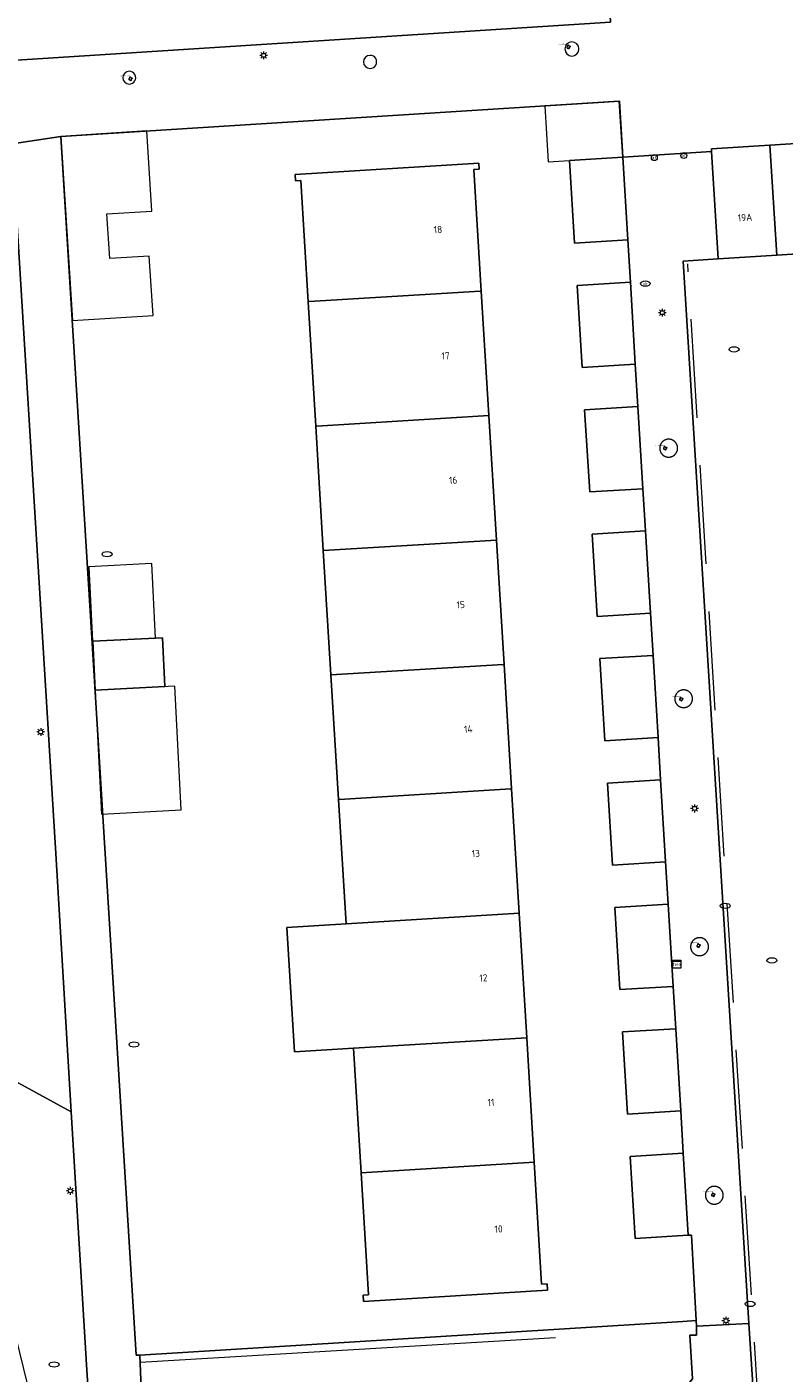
# Model space of a CAD drawing. Header units: metres. Extents: x 162098 to 162858, y 502351 to 503184.
# Tile 39 of 94: x 162390 to 162428, y 502754 to 502822. Entities that reach past the tile are written whole.
import ezdxf
from ezdxf.enums import TextEntityAlignment as Align

# ---------------------------------------------------------------- set-up
doc = ezdxf.new("R2010")
doc.units = ezdxf.units.M
doc.linetypes.add('RI-HWA-SO', pattern=[7.4, 5, -2.4])
for name, color, linetype, lineweight, true_color in [('B-PV-GR-BEPLANTING_CULTUUR_HEESTERS-GV', 7, 'Continuous', 13, 0x99cc00), ('B-PV-GR-BOOM-S', 7, 'Continuous', 13, 0x4c9900), ('B-PV-GR-HAAG-G', 7, 'GR-HAAG1-SO', 13, 0x4c9900), ('B-PV-RI-HWA_GOOT_MOLGOOT-G', 150, 'RI-HWA-SO', 18, 0x007fff)]:
    doc.layers.add(name, color=color, linetype=linetype, lineweight=lineweight, true_color=true_color)
for name, color, linetype, lineweight in [('B-PV-IE-MEUBILAIR-S', 252, 'Continuous', 13), ('B-PV-IE-MEUBILAIR_WEGMEUBILAIR-GV', 252, 'Continuous', 13), ('B-PV-OG-BEBOUWING-GV', 7, 'Continuous', 18), ('B-PV-OG-BEBOUWING-T18', 7, 'Continuous', 18), ('B-PV-OG-BEBOUWING_LUIFEL-GV', 7, 'Continuous', 18), ('B-PV-OG-BEBOUWING_OVERBOUWING-GV', 7, 'Continuous', 18), ('B-PV-OG-TERREIN_BEGROEID-GV', 7, 'Continuous', 13), ('B-PV-OG-TERREIN_ERF-GV', 252, 'Continuous', 13), ('B-PV-VH-OPENVERHARDING_BETONSTRAATSTEEN-GV', 252, 'Continuous', 13), ('B-PV-VH-OPENVERHARDING_TEGEL-GV', 252, 'Continuous', 13)]:
    doc.layers.add(name, color=color, linetype=linetype, lineweight=lineweight)
doc.styles.add('NLCS-ISO', font='NLCS-ISO.ttf')
doc.styles.add('NLCS-ISO-M200-T18', font='NLCS-ISO.ttf', dxfattribs={"height": 1.8})
doc.linetypes.add('GR-HAAG1-SO', pattern='A,6,[176,NLCS.SHX,S=0.125,R=0,X=0,Y=0],-2', length=8)

# ---------------------------------------------------------------- blocks, each defined once
blk = doc.blocks.new('SIE-MEUBILAIR_KAST_TELECOM-SO')
for points in [[(-1, 1), (1, 1), (1, 0.84), (-1, 0.84)], [(-1, 0.76), (1, 0.76), (1, -1), (-1, -1)]]:
    blk.add_lwpolyline(points, close=True)
at = {"style": 'NLCS-ISO'}
blk.add_text('tele', height=0.75, dxfattribs=at).set_placement((0, 0), align=Align.MIDDLE_CENTER)
blk = doc.blocks.new('SIE-MEUBILAIR_PAAL_LICHTMAST-SO')
for points in [[(-0.62, 0), (-1, 0)], [(-0.71, 0.71), (-0.44, 0.44)], [(0, 1), (0, 0.62)], [(0.44, 0.44), (0.71, 0.71)], [(1, 0), (0.62, 0)], [(-0.71, -0.71), (-0.44, -0.44)], [(0, -0.62), (0, -1)], [(0.44, -0.44), (0.71, -0.71)]]:
    blk.add_lwpolyline(points)
blk.add_circle((0, 0), 0.5)
blk = doc.blocks.new('SIE-MEUBILAIR_PAAL_AFSLUITPAAL-SO')
blk.add_circle((0, 0), 0.75)
at = {"style": 'NLCS-ISO'}
blk.add_text('af', height=0.75, dxfattribs=at).set_placement((0, 0.05), align=Align.MIDDLE_CENTER)
blk = doc.blocks.new('SIE-MEUBILAIR_PUT_RIOOLPUT-SO')
blk.add_ellipse((0, 0), major_axis=(1.25, 0), ratio=0.54)
blk = doc.blocks.new('SIE-MEUBILAIR_PUT_KOLK-SO')
blk.add_ellipse((0, 0), major_axis=(1.25, 0), ratio=0.54)
blk = doc.blocks.new('SIE-MEUBILAIR_PUT_BRANDKRAAN-SO')
blk.add_ellipse((0, 0), major_axis=(1.25, 0), ratio=0.54)
blk = doc.blocks.new('SIE-MEUBILAIR_PUT_DRAINAGEPUT-SO')
blk.add_ellipse((0, 0), major_axis=(1.25, 0), ratio=0.54)
at = {"style": 'NLCS-ISO'}
blk.add_text('dr', height=0.75, dxfattribs=at).set_placement((0.03, 0), align=Align.MIDDLE_CENTER)
blk = doc.blocks.new('SGR-BOOM_GBKN-SO')
for centre, start, end in [((-0.25, -0.1), 67.1244, 157.1244), ((-0.1, 0.25), 157.1244, 247.1244), ((-0.1, 0.25), 337.1244, 157.1244), ((0.25, 0.1), 247.1244, 337.1244), ((-0.25, -0.1), 157.1244, 337.1244), ((0.1, -0.25), 157.1244, 337.1244), ((0.1, -0.25), 337.1244, 67.1244)]:
    blk.add_arc(centre, 0.188, start, end)
at = {"extrusion": (0, 0, -1)}
blk.add_arc((-0.25, 0.1), 0.188, 22.8756, 202.8756, dxfattribs=at)
at = {"style": 'NLCS-ISO'}
blk.add_attdef('SOORT', text='', height=0.35, dxfattribs=at).set_placement((0, 0.75), align=Align.MIDDLE_RIGHT)

msp = doc.modelspace()

# ---------------------------------------------------------------- linework, layer by layer
at = {"layer": 'B-PV-GR-BEPLANTING_CULTUUR_HEESTERS-GV'}
for points in [[(162392.276, 502767.448), (162391.496, 502780.502), (162389.294, 502816.376), (162387.904, 502817.829), (162385.345, 502817.675), (162385.746, 502801.679), (162386.653, 502796.314), (162386.756, 502790.915), (162387.547, 502788.636), (162386.272, 502785.043), (162387.364, 502778.259), (162388.696, 502775.602), (162388.407, 502774), (162388.693, 502769.412)], [(162423.193, 502756.865), (162395.736, 502755.161), (162395.866, 502752.259), (162397.273, 502750.903), (162422.484, 502752.453), (162423.686, 502753.963), (162423.542, 502756.169), (162423.887, 502756.176), (162423.88, 502756.625), (162423.865, 502756.902)]]:
    msp.add_lwpolyline(points, close=True, dxfattribs=at)
at = {"layer": 'B-PV-GR-HAAG-G'}
msp.add_lwpolyline([(162395.752, 502754.8), (162416.752, 502756.054)], dxfattribs=at)
at = {"layer": 'B-PV-IE-MEUBILAIR_WEGMEUBILAIR-GV'}
for points in [[(162417.583, 502821.525, 0.997191), (162417.583, 502820.813)], [(162417.583, 502820.813, 1), (162417.583, 502821.525)], [(162407.378, 502820.847, 1), (162407.378, 502820.181)], [(162407.378, 502820.181, 1.003003), (162407.378, 502820.847)], [(162395.204, 502820.043, 0.99847), (162395.204, 502819.39)], [(162395.204, 502819.39, 1.001533), (162395.204, 502820.043)]]:
    msp.add_lwpolyline(points, format="xyb", dxfattribs=at)
for points in [[(162422.476, 502801.448), (162422.463, 502801.447), (162422.449, 502801.447), (162422.436, 502801.446), (162422.422, 502801.445), (162422.409, 502801.443), (162422.396, 502801.441), (162422.382, 502801.438), (162422.369, 502801.435), (162422.356, 502801.432), (162422.343, 502801.428), (162422.331, 502801.424), (162422.318, 502801.419), (162422.305, 502801.414), (162422.293, 502801.409), (162422.281, 502801.403), (162422.269, 502801.397), (162422.257, 502801.391), (162422.245, 502801.384), (162422.233, 502801.377), (162422.222, 502801.37), (162422.211, 502801.362), (162422.2, 502801.354), (162422.19, 502801.346), (162422.179, 502801.337), (162422.169, 502801.328), (162422.16, 502801.319), (162422.15, 502801.31), (162422.141, 502801.3), (162422.132, 502801.29), (162422.123, 502801.279), (162422.115, 502801.269), (162422.107, 502801.258), (162422.099, 502801.247), (162422.092, 502801.235), (162422.085, 502801.224), (162422.078, 502801.212), (162422.072, 502801.2), (162422.066, 502801.188), (162422.06, 502801.176), (162422.055, 502801.164), (162422.05, 502801.151), (162422.046, 502801.138), (162422.042, 502801.125), (162422.038, 502801.113), (162422.035, 502801.099), (162422.032, 502801.086), (162422.029, 502801.073), (162422.027, 502801.06), (162422.025, 502801.046), (162422.024, 502801.033), (162422.023, 502801.02), (162422.023, 502801.006), (162422.022, 502800.993), (162422.023, 502800.979), (162422.023, 502800.966), (162422.024, 502800.952), (162422.026, 502800.939), (162422.028, 502800.926), (162422.03, 502800.912), (162422.032, 502800.899), (162422.035, 502800.886), (162422.039, 502800.873), (162422.043, 502800.86), (162422.047, 502800.847), (162422.051, 502800.834), (162422.056, 502800.822), (162422.062, 502800.81), (162422.067, 502800.797), (162422.073, 502800.785), (162422.08, 502800.773), (162422.086, 502800.762), (162422.093, 502800.75), (162422.101, 502800.739), (162422.109, 502800.728), (162422.117, 502800.717), (162422.125, 502800.707), (162422.134, 502800.696), (162422.143, 502800.686), (162422.152, 502800.677), (162422.161, 502800.667), (162422.171, 502800.658), (162422.181, 502800.649), (162422.192, 502800.64), (162422.202, 502800.632), (162422.213, 502800.624), (162422.224, 502800.616), (162422.236, 502800.609), (162422.247, 502800.602), (162422.259, 502800.596), (162422.271, 502800.589), (162422.283, 502800.583), (162422.295, 502800.578), (162422.308, 502800.573), (162422.32, 502800.568), (162422.333, 502800.563), (162422.346, 502800.559), (162422.359, 502800.556), (162422.372, 502800.552), (162422.385, 502800.55), (162422.398, 502800.547), (162422.412, 502800.545), (162422.425, 502800.543), (162422.438, 502800.542), (162422.452, 502800.541), (162422.465, 502800.54), (162422.479, 502800.54), (162422.49, 502800.541), (162422.504, 502800.541), (162422.517, 502800.542), (162422.531, 502800.544), (162422.544, 502800.545), (162422.557, 502800.548), (162422.57, 502800.55), (162422.584, 502800.553), (162422.597, 502800.557), (162422.61, 502800.56), (162422.622, 502800.565), (162422.635, 502800.569), (162422.648, 502800.574), (162422.66, 502800.579), (162422.672, 502800.585), (162422.684, 502800.591), (162422.696, 502800.597), (162422.708, 502800.604), (162422.719, 502800.611), (162422.731, 502800.618), (162422.742, 502800.626), (162422.752, 502800.634), (162422.763, 502800.643), (162422.773, 502800.651), (162422.783, 502800.66), (162422.793, 502800.669), (162422.803, 502800.679), (162422.812, 502800.689), (162422.821, 502800.699), (162422.829, 502800.709), (162422.838, 502800.72), (162422.846, 502800.731), (162422.853, 502800.742), (162422.861, 502800.753), (162422.868, 502800.765), (162422.874, 502800.776), (162422.88, 502800.788), (162422.886, 502800.8), (162422.892, 502800.813), (162422.897, 502800.825), (162422.902, 502800.838), (162422.906, 502800.85), (162422.911, 502800.863), (162422.914, 502800.876), (162422.918, 502800.889), (162422.92, 502800.902), (162422.923, 502800.916), (162422.925, 502800.929), (162422.927, 502800.942), (162422.928, 502800.956), (162422.929, 502800.969), (162422.93, 502800.983), (162422.93, 502800.996), (162422.93, 502801.01), (162422.929, 502801.023), (162422.928, 502801.036), (162422.926, 502801.05), (162422.924, 502801.063), (162422.922, 502801.076), (162422.92, 502801.09), (162422.917, 502801.103), (162422.913, 502801.116), (162422.909, 502801.129), (162422.905, 502801.142), (162422.901, 502801.154), (162422.896, 502801.167), (162422.89, 502801.179), (162422.885, 502801.191), (162422.879, 502801.203), (162422.872, 502801.215), (162422.865, 502801.227), (162422.858, 502801.238), (162422.851, 502801.25), (162422.843, 502801.261), (162422.835, 502801.271), (162422.827, 502801.282), (162422.818, 502801.292), (162422.809, 502801.302), (162422.8, 502801.312), (162422.79, 502801.321), (162422.78, 502801.331), (162422.77, 502801.34), (162422.76, 502801.348), (162422.749, 502801.356), (162422.738, 502801.364), (162422.727, 502801.372), (162422.716, 502801.379), (162422.704, 502801.386), (162422.692, 502801.393), (162422.681, 502801.399), (162422.668, 502801.405), (162422.656, 502801.41), (162422.644, 502801.416), (162422.631, 502801.42), (162422.618, 502801.425), (162422.606, 502801.429), (162422.593, 502801.432), (162422.579, 502801.436), (162422.566, 502801.439), (162422.553, 502801.441), (162422.54, 502801.443), (162422.526, 502801.445), (162422.513, 502801.446), (162422.5, 502801.447), (162422.486, 502801.448)], [(162423.233, 502788.778), (162423.22, 502788.778), (162423.207, 502788.778), (162423.193, 502788.777), (162423.18, 502788.775), (162423.167, 502788.773), (162423.154, 502788.771), (162423.141, 502788.769), (162423.127, 502788.766), (162423.115, 502788.762), (162423.102, 502788.758), (162423.089, 502788.754), (162423.076, 502788.75), (162423.064, 502788.745), (162423.052, 502788.74), (162423.039, 502788.734), (162423.028, 502788.728), (162423.016, 502788.722), (162423.004, 502788.715), (162422.993, 502788.708), (162422.982, 502788.701), (162422.971, 502788.693), (162422.96, 502788.685), (162422.95, 502788.677), (162422.939, 502788.668), (162422.929, 502788.659), (162422.92, 502788.65), (162422.91, 502788.64), (162422.901, 502788.63), (162422.892, 502788.62), (162422.884, 502788.61), (162422.876, 502788.6), (162422.868, 502788.589), (162422.86, 502788.578), (162422.853, 502788.566), (162422.846, 502788.555), (162422.84, 502788.543), (162422.834, 502788.531), (162422.828, 502788.519), (162422.822, 502788.507), (162422.817, 502788.495), (162422.812, 502788.482), (162422.808, 502788.47), (162422.804, 502788.457), (162422.801, 502788.444), (162422.797, 502788.431), (162422.795, 502788.418), (162422.792, 502788.405), (162422.79, 502788.391), (162422.789, 502788.378), (162422.787, 502788.365), (162422.787, 502788.351), (162422.786, 502788.338), (162422.786, 502788.325), (162422.787, 502788.311), (162422.787, 502788.298), (162422.789, 502788.285), (162422.79, 502788.271), (162422.792, 502788.258), (162422.794, 502788.245), (162422.797, 502788.232), (162422.8, 502788.219), (162422.804, 502788.206), (162422.808, 502788.193), (162422.812, 502788.181), (162422.817, 502788.168), (162422.822, 502788.156), (162422.827, 502788.143), (162422.833, 502788.131), (162422.839, 502788.119), (162422.846, 502788.108), (162422.853, 502788.096), (162422.86, 502788.085), (162422.867, 502788.074), (162422.875, 502788.063), (162422.883, 502788.053), (162422.892, 502788.042), (162422.901, 502788.032), (162422.91, 502788.022), (162422.919, 502788.013), (162422.929, 502788.003), (162422.939, 502787.995), (162422.949, 502787.986), (162422.959, 502787.978), (162422.97, 502787.969), (162422.981, 502787.962), (162422.992, 502787.954), (162423.003, 502787.947), (162423.015, 502787.941), (162423.027, 502787.934), (162423.039, 502787.928), (162423.051, 502787.923), (162423.063, 502787.917), (162423.076, 502787.912), (162423.088, 502787.908), (162423.101, 502787.904), (162423.114, 502787.9), (162423.127, 502787.897), (162423.14, 502787.894), (162423.153, 502787.891), (162423.166, 502787.889), (162423.179, 502787.887), (162423.193, 502787.886), (162423.206, 502787.884), (162423.219, 502787.884), (162423.233, 502787.884), (162423.246, 502787.884), (162423.249, 502787.884), (162423.263, 502787.885), (162423.276, 502787.886), (162423.289, 502787.887), (162423.303, 502787.889), (162423.316, 502787.891), (162423.329, 502787.894), (162423.342, 502787.897), (162423.355, 502787.9), (162423.368, 502787.904), (162423.38, 502787.908), (162423.393, 502787.913), (162423.405, 502787.918), (162423.418, 502787.923), (162423.43, 502787.929), (162423.442, 502787.935), (162423.453, 502787.941), (162423.465, 502787.948), (162423.476, 502787.955), (162423.487, 502787.963), (162423.498, 502787.97), (162423.509, 502787.979), (162423.519, 502787.987), (162423.53, 502787.996), (162423.539, 502788.005), (162423.549, 502788.014), (162423.558, 502788.024), (162423.567, 502788.033), (162423.576, 502788.044), (162423.585, 502788.054), (162423.593, 502788.065), (162423.601, 502788.075), (162423.608, 502788.086), (162423.615, 502788.098), (162423.622, 502788.109), (162423.628, 502788.121), (162423.635, 502788.133), (162423.64, 502788.145), (162423.646, 502788.157), (162423.651, 502788.17), (162423.655, 502788.182), (162423.66, 502788.195), (162423.664, 502788.208), (162423.667, 502788.221), (162423.67, 502788.234), (162423.673, 502788.247), (162423.675, 502788.26), (162423.677, 502788.273), (162423.679, 502788.286), (162423.68, 502788.3), (162423.68, 502788.313), (162423.681, 502788.326), (162423.681, 502788.34), (162423.68, 502788.353), (162423.679, 502788.367), (162423.678, 502788.38), (162423.677, 502788.393), (162423.674, 502788.406), (162423.672, 502788.42), (162423.669, 502788.433), (162423.666, 502788.446), (162423.662, 502788.458), (162423.658, 502788.471), (162423.654, 502788.484), (162423.649, 502788.496), (162423.644, 502788.509), (162423.639, 502788.521), (162423.633, 502788.533), (162423.626, 502788.545), (162423.62, 502788.556), (162423.613, 502788.568), (162423.606, 502788.579), (162423.598, 502788.59), (162423.59, 502788.601), (162423.582, 502788.611), (162423.573, 502788.622), (162423.565, 502788.632), (162423.555, 502788.642), (162423.546, 502788.651), (162423.536, 502788.66), (162423.526, 502788.669), (162423.516, 502788.678), (162423.506, 502788.686), (162423.495, 502788.694), (162423.484, 502788.702), (162423.473, 502788.709), (162423.461, 502788.716), (162423.45, 502788.723), (162423.438, 502788.729), (162423.426, 502788.735), (162423.414, 502788.74), (162423.401, 502788.746), (162423.389, 502788.75), (162423.376, 502788.755), (162423.364, 502788.759), (162423.351, 502788.763), (162423.338, 502788.766), (162423.325, 502788.769), (162423.312, 502788.771), (162423.298, 502788.774), (162423.285, 502788.775), (162423.272, 502788.777), (162423.258, 502788.778), (162423.245, 502788.778)], [(162424.037, 502776.254), (162424.024, 502776.254), (162424.011, 502776.254), (162423.997, 502776.253), (162423.984, 502776.251), (162423.97, 502776.249), (162423.957, 502776.247), (162423.944, 502776.245), (162423.931, 502776.242), (162423.918, 502776.238), (162423.905, 502776.235), (162423.892, 502776.23), (162423.879, 502776.226), (162423.867, 502776.221), (162423.854, 502776.216), (162423.842, 502776.21), (162423.83, 502776.204), (162423.818, 502776.198), (162423.806, 502776.191), (162423.795, 502776.184), (162423.784, 502776.177), (162423.773, 502776.169), (162423.762, 502776.161), (162423.751, 502776.153), (162423.741, 502776.144), (162423.731, 502776.135), (162423.721, 502776.126), (162423.712, 502776.116), (162423.702, 502776.106), (162423.693, 502776.096), (162423.685, 502776.086), (162423.677, 502776.075), (162423.669, 502776.065), (162423.661, 502776.054), (162423.654, 502776.042), (162423.647, 502776.031), (162423.64, 502776.019), (162423.634, 502776.007), (162423.628, 502775.995), (162423.622, 502775.983), (162423.617, 502775.97), (162423.612, 502775.958), (162423.608, 502775.945), (162423.603, 502775.932), (162423.6, 502775.919), (162423.596, 502775.906), (162423.594, 502775.893), (162423.591, 502775.88), (162423.589, 502775.867), (162423.587, 502775.853), (162423.586, 502775.84), (162423.585, 502775.826), (162423.584, 502775.813), (162423.584, 502775.8), (162423.584, 502775.786), (162423.585, 502775.773), (162423.586, 502775.759), (162423.587, 502775.746), (162423.589, 502775.732), (162423.592, 502775.719), (162423.594, 502775.706), (162423.597, 502775.693), (162423.601, 502775.68), (162423.604, 502775.667), (162423.609, 502775.654), (162423.613, 502775.641), (162423.618, 502775.629), (162423.623, 502775.616), (162423.629, 502775.604), (162423.635, 502775.592), (162423.641, 502775.58), (162423.648, 502775.569), (162423.655, 502775.557), (162423.663, 502775.546), (162423.67, 502775.535), (162423.678, 502775.524), (162423.687, 502775.514), (162423.695, 502775.503), (162423.704, 502775.493), (162423.714, 502775.484), (162423.723, 502775.474), (162423.733, 502775.465), (162423.743, 502775.456), (162423.754, 502775.447), (162423.764, 502775.439), (162423.775, 502775.431), (162423.786, 502775.424), (162423.798, 502775.416), (162423.809, 502775.409), (162423.821, 502775.403), (162423.833, 502775.396), (162423.845, 502775.391), (162423.857, 502775.385), (162423.87, 502775.38), (162423.882, 502775.375), (162423.895, 502775.371), (162423.908, 502775.367), (162423.921, 502775.363), (162423.934, 502775.36), (162423.947, 502775.357), (162423.96, 502775.354), (162423.973, 502775.352), (162423.987, 502775.35), (162424, 502775.349), (162424.014, 502775.348), (162424.027, 502775.348), (162424.041, 502775.348), (162424.053, 502775.348), (162424.066, 502775.349), (162424.08, 502775.35), (162424.093, 502775.351), (162424.106, 502775.353), (162424.12, 502775.355), (162424.133, 502775.358), (162424.146, 502775.361), (162424.159, 502775.364), (162424.172, 502775.368), (162424.185, 502775.372), (162424.197, 502775.377), (162424.21, 502775.382), (162424.222, 502775.387), (162424.235, 502775.393), (162424.247, 502775.399), (162424.258, 502775.405), (162424.27, 502775.412), (162424.282, 502775.419), (162424.293, 502775.426), (162424.304, 502775.434), (162424.315, 502775.442), (162424.325, 502775.451), (162424.335, 502775.459), (162424.345, 502775.468), (162424.355, 502775.478), (162424.365, 502775.487), (162424.374, 502775.497), (162424.383, 502775.507), (162424.391, 502775.517), (162424.4, 502775.528), (162424.407, 502775.539), (162424.415, 502775.55), (162424.422, 502775.561), (162424.429, 502775.573), (162424.436, 502775.585), (162424.442, 502775.597), (162424.448, 502775.609), (162424.454, 502775.621), (162424.459, 502775.633), (162424.464, 502775.646), (162424.468, 502775.659), (162424.472, 502775.672), (162424.476, 502775.685), (162424.479, 502775.698), (162424.482, 502775.711), (162424.484, 502775.724), (162424.486, 502775.737), (162424.488, 502775.751), (162424.489, 502775.764), (162424.49, 502775.777), (162424.491, 502775.791), (162424.491, 502775.804), (162424.491, 502775.818), (162424.49, 502775.831), (162424.489, 502775.845), (162424.487, 502775.858), (162424.485, 502775.871), (162424.483, 502775.885), (162424.48, 502775.898), (162424.477, 502775.911), (162424.474, 502775.924), (162424.47, 502775.937), (162424.466, 502775.95), (162424.461, 502775.962), (162424.456, 502775.975), (162424.451, 502775.987), (162424.445, 502775.999), (162424.439, 502776.011), (162424.433, 502776.023), (162424.426, 502776.035), (162424.419, 502776.046), (162424.411, 502776.058), (162424.404, 502776.069), (162424.395, 502776.079), (162424.387, 502776.09), (162424.378, 502776.1), (162424.369, 502776.11), (162424.36, 502776.12), (162424.35, 502776.129), (162424.34, 502776.138), (162424.33, 502776.147), (162424.32, 502776.156), (162424.309, 502776.164), (162424.298, 502776.172), (162424.287, 502776.18), (162424.276, 502776.187), (162424.264, 502776.194), (162424.253, 502776.2), (162424.241, 502776.206), (162424.228, 502776.212), (162424.216, 502776.218), (162424.204, 502776.223), (162424.191, 502776.228), (162424.178, 502776.232), (162424.166, 502776.236), (162424.153, 502776.24), (162424.139, 502776.243), (162424.126, 502776.246), (162424.113, 502776.248), (162424.1, 502776.25), (162424.086, 502776.252), (162424.073, 502776.253), (162424.06, 502776.254), (162424.046, 502776.254)], [(162424.784, 502763.689), (162424.77, 502763.688), (162424.757, 502763.688), (162424.744, 502763.687), (162424.73, 502763.685), (162424.717, 502763.684), (162424.704, 502763.682), (162424.691, 502763.679), (162424.678, 502763.676), (162424.665, 502763.673), (162424.652, 502763.669), (162424.639, 502763.665), (162424.626, 502763.66), (162424.614, 502763.655), (162424.601, 502763.65), (162424.589, 502763.644), (162424.577, 502763.638), (162424.565, 502763.632), (162424.554, 502763.625), (162424.542, 502763.618), (162424.531, 502763.611), (162424.52, 502763.603), (162424.509, 502763.595), (162424.499, 502763.587), (162424.489, 502763.578), (162424.479, 502763.569), (162424.469, 502763.56), (162424.46, 502763.551), (162424.45, 502763.541), (162424.442, 502763.531), (162424.433, 502763.52), (162424.425, 502763.51), (162424.417, 502763.499), (162424.409, 502763.488), (162424.402, 502763.477), (162424.395, 502763.465), (162424.389, 502763.453), (162424.382, 502763.442), (162424.376, 502763.429), (162424.371, 502763.417), (162424.366, 502763.405), (162424.361, 502763.392), (162424.357, 502763.38), (162424.353, 502763.367), (162424.349, 502763.354), (162424.346, 502763.341), (162424.343, 502763.328), (162424.34, 502763.315), (162424.338, 502763.301), (162424.337, 502763.288), (162424.335, 502763.275), (162424.335, 502763.261), (162424.334, 502763.248), (162424.334, 502763.235), (162424.334, 502763.221), (162424.335, 502763.208), (162424.336, 502763.194), (162424.338, 502763.181), (162424.34, 502763.168), (162424.342, 502763.155), (162424.345, 502763.141), (162424.348, 502763.128), (162424.351, 502763.115), (162424.355, 502763.103), (162424.359, 502763.09), (162424.364, 502763.077), (162424.369, 502763.065), (162424.374, 502763.053), (162424.38, 502763.04), (162424.386, 502763.028), (162424.393, 502763.017), (162424.4, 502763.005), (162424.407, 502762.994), (162424.414, 502762.983), (162424.422, 502762.972), (162424.43, 502762.961), (162424.439, 502762.951), (162424.447, 502762.94), (162424.456, 502762.931), (162424.466, 502762.921), (162424.475, 502762.912), (162424.485, 502762.903), (162424.495, 502762.894), (162424.506, 502762.885), (162424.516, 502762.877), (162424.527, 502762.869), (162424.538, 502762.862), (162424.55, 502762.855), (162424.561, 502762.848), (162424.573, 502762.841), (162424.585, 502762.835), (162424.597, 502762.83), (162424.609, 502762.824), (162424.622, 502762.819), (162424.635, 502762.815), (162424.647, 502762.81), (162424.66, 502762.806), (162424.673, 502762.803), (162424.686, 502762.8), (162424.699, 502762.797), (162424.712, 502762.795), (162424.726, 502762.793), (162424.739, 502762.791), (162424.752, 502762.79), (162424.766, 502762.789), (162424.779, 502762.789), (162424.793, 502762.789), (162424.801, 502762.789), (162424.814, 502762.79), (162424.827, 502762.791), (162424.841, 502762.793), (162424.854, 502762.795), (162424.867, 502762.797), (162424.88, 502762.8), (162424.893, 502762.803), (162424.906, 502762.806), (162424.919, 502762.81), (162424.932, 502762.814), (162424.944, 502762.819), (162424.957, 502762.824), (162424.969, 502762.829), (162424.981, 502762.835), (162424.993, 502762.841), (162425.005, 502762.847), (162425.017, 502762.854), (162425.028, 502762.861), (162425.039, 502762.869), (162425.05, 502762.876), (162425.061, 502762.884), (162425.071, 502762.893), (162425.081, 502762.902), (162425.091, 502762.911), (162425.101, 502762.92), (162425.11, 502762.93), (162425.12, 502762.939), (162425.128, 502762.95), (162425.137, 502762.96), (162425.145, 502762.971), (162425.153, 502762.981), (162425.16, 502762.993), (162425.167, 502763.004), (162425.174, 502763.015), (162425.181, 502763.027), (162425.187, 502763.039), (162425.193, 502763.051), (162425.198, 502763.063), (162425.203, 502763.076), (162425.208, 502763.088), (162425.212, 502763.101), (162425.216, 502763.114), (162425.22, 502763.127), (162425.223, 502763.14), (162425.225, 502763.153), (162425.228, 502763.166), (162425.23, 502763.18), (162425.231, 502763.193), (162425.233, 502763.206), (162425.233, 502763.22), (162425.234, 502763.233), (162425.234, 502763.247), (162425.233, 502763.26), (162425.232, 502763.273), (162425.231, 502763.287), (162425.23, 502763.3), (162425.228, 502763.313), (162425.225, 502763.326), (162425.222, 502763.34), (162425.219, 502763.353), (162425.216, 502763.365), (162425.212, 502763.378), (162425.207, 502763.391), (162425.202, 502763.404), (162425.197, 502763.416), (162425.192, 502763.428), (162425.186, 502763.44), (162425.18, 502763.452), (162425.173, 502763.464), (162425.166, 502763.475), (162425.159, 502763.487), (162425.152, 502763.498), (162425.144, 502763.509), (162425.136, 502763.519), (162425.127, 502763.53), (162425.118, 502763.54), (162425.109, 502763.55), (162425.1, 502763.559), (162425.09, 502763.568), (162425.08, 502763.577), (162425.07, 502763.586), (162425.059, 502763.594), (162425.049, 502763.602), (162425.038, 502763.61), (162425.027, 502763.618), (162425.015, 502763.625), (162425.004, 502763.631), (162424.992, 502763.638), (162424.98, 502763.644), (162424.968, 502763.649), (162424.955, 502763.655), (162424.943, 502763.66), (162424.93, 502763.664), (162424.917, 502763.668), (162424.905, 502763.672), (162424.892, 502763.676), (162424.878, 502763.679), (162424.865, 502763.681), (162424.852, 502763.683), (162424.839, 502763.685), (162424.825, 502763.687), (162424.812, 502763.688), (162424.799, 502763.688), (162424.785, 502763.689)]]:
    msp.add_lwpolyline(points, close=True, dxfattribs=at)
at = {"layer": 'B-PV-OG-BEBOUWING-GV'}
for points in [[(162427.937, 502810.747), (162430.841, 502810.928), (162430.496, 502816.446), (162430.493, 502816.496), (162427.589, 502816.315)], [(162424.982, 502810.562), (162427.937, 502810.747), (162427.589, 502816.315), (162424.634, 502816.13), (162424.643, 502815.982)], [(162413.004, 502808.929), (162412.631, 502815.071), (162412.901, 502815.088), (162412.882, 502815.406), (162403.591, 502814.826), (162403.61, 502814.508), (162403.88, 502814.525), (162404.253, 502808.397), (162404.303, 502808.4), (162412.954, 502808.926)], [(162412.954, 502808.926), (162404.303, 502808.4), (162404.253, 502808.397), (162404.635, 502802.108), (162404.685, 502802.111), (162413.387, 502802.64), (162413.004, 502808.929)], [(162413.769, 502796.352), (162413.387, 502802.64), (162404.685, 502802.111), (162404.635, 502802.108), (162405.017, 502795.82)], [(162414.151, 502790.063), (162413.769, 502796.352), (162405.017, 502795.82), (162405.4, 502789.531), (162414.101, 502790.06)], [(162393.487, 502788.768), (162397.006, 502788.948), (162396.88, 502791.416), (162393.36, 502791.236)], [(162414.534, 502783.775), (162414.151, 502790.063), (162414.101, 502790.06), (162405.4, 502789.531), (162405.782, 502783.243), (162405.832, 502783.246), (162414.483, 502783.772)], [(162405.832, 502783.246), (162405.782, 502783.243), (162406.164, 502776.955), (162414.916, 502777.487), (162414.534, 502783.775), (162414.483, 502783.772)], [(162406.547, 502770.666), (162415.298, 502771.198), (162414.916, 502777.487), (162406.164, 502776.955), (162403.17, 502776.773), (162403.553, 502770.484)], [(162415.68, 502764.91), (162415.298, 502771.198), (162406.547, 502770.666), (162406.929, 502764.378)], [(162406.929, 502764.378), (162407.304, 502758.203), (162407.034, 502758.186), (162407.053, 502757.867), (162416.345, 502758.444), (162416.325, 502758.763), (162416.055, 502758.746), (162415.68, 502764.91)]]:
    msp.add_lwpolyline(points, close=True, dxfattribs=at)
for points in [[(162420.158, 502815.7), (162417.463, 502815.532), (162417.717, 502811.359), (162420.407, 502811.523)], [(162420.407, 502811.523), (162420.158, 502815.7)], [(162420.541, 502809.387), (162417.847, 502809.223), (162418.1, 502805.071), (162420.789, 502805.235)], [(162420.789, 502805.235), (162420.541, 502809.387)], [(162420.923, 502803.098), (162418.229, 502802.934), (162418.482, 502798.782), (162421.172, 502798.946)], [(162421.172, 502798.946), (162420.923, 502803.098)], [(162421.306, 502796.81), (162418.611, 502796.646), (162418.864, 502792.494), (162421.555, 502792.658)], [(162421.555, 502792.658), (162421.306, 502796.81)], [(162421.688, 502790.521), (162418.994, 502790.357), (162419.246, 502786.205), (162421.938, 502786.369)], [(162421.938, 502786.369), (162421.688, 502790.521)], [(162422.07, 502784.233), (162419.376, 502784.069), (162419.628, 502779.917), (162422.321, 502780.081)], [(162422.321, 502780.081), (162422.07, 502784.233)], [(162422.452, 502777.945), (162419.758, 502777.781), (162420.011, 502773.629), (162422.703, 502773.793)], [(162422.703, 502773.793), (162422.452, 502777.945)], [(162422.834, 502771.656), (162420.14, 502771.492), (162420.392, 502767.34), (162423.086, 502767.504)], [(162423.086, 502767.504), (162422.834, 502771.656)], [(162423.217, 502765.368), (162420.522, 502765.204), (162420.775, 502761.052), (162423.469, 502761.216)], [(162423.469, 502761.216), (162423.217, 502765.368)]]:
    msp.add_lwpolyline(points, dxfattribs=at)
at = {"layer": 'B-PV-OG-BEBOUWING_LUIFEL-GV'}
for points in [[(162416.214, 502818.297), (162416.392, 502815.465), (162417.463, 502815.532), (162420.158, 502815.7), (162419.979, 502818.535)], [(162393.35, 502791.236), (162396.535, 502791.399), (162396.341, 502795.167), (162393.157, 502795.004)], [(162393.476, 502788.768), (162393.797, 502782.504), (162397.834, 502782.711), (162397.513, 502788.975)]]:
    msp.add_lwpolyline(points, close=True, dxfattribs=at)
at = {"layer": 'B-PV-OG-BEBOUWING_OVERBOUWING-GV'}
msp.add_lwpolyline([(162391.742, 502816.752), (162392.33, 502807.442), (162396.407, 502807.7), (162396.218, 502810.705), (162394.222, 502810.579), (162394.08, 502812.829), (162396.353, 502812.972), (162396.097, 502817.027)], close=True, dxfattribs=at)
at = {"layer": 'B-PV-OG-TERREIN_BEGROEID-GV'}
msp.add_lwpolyline([(162385.812, 502770.937), (162390.564, 502751.561), (162390.951, 502750.143), (162391.288, 502749.252), (162393.387, 502749.407), (162393.308, 502750.604), (162393.057, 502754.393), (162392.276, 502767.448), (162388.693, 502769.412)], dxfattribs=at)
at = {"layer": 'B-PV-OG-TERREIN_ERF-GV'}
for points in [[(162421.688, 502790.521), (162421.555, 502792.658), (162418.864, 502792.494), (162418.611, 502796.646), (162421.306, 502796.81), (162421.172, 502798.946), (162418.482, 502798.782), (162418.229, 502802.934), (162420.923, 502803.098), (162420.789, 502805.235), (162418.1, 502805.071), (162417.847, 502809.223), (162420.541, 502809.387), (162420.407, 502811.523), (162417.717, 502811.359), (162417.463, 502815.532), (162420.158, 502815.7), (162419.986, 502818.535), (162391.742, 502816.752), (162395.56, 502755.15), (162395.736, 502755.161), (162423.193, 502756.865), (162423.865, 502756.902), (162423.628, 502761.226), (162423.469, 502761.216), (162420.775, 502761.052), (162420.522, 502765.204), (162423.217, 502765.368), (162423.086, 502767.504), (162420.392, 502767.34), (162420.14, 502771.492), (162422.834, 502771.656), (162422.703, 502773.793), (162420.011, 502773.629), (162419.758, 502777.781), (162422.452, 502777.945), (162422.321, 502780.081), (162419.628, 502779.917), (162419.376, 502784.069), (162422.07, 502784.233), (162421.938, 502786.369), (162419.246, 502786.205), (162418.994, 502790.357)], [(162413.004, 502808.929), (162413.387, 502802.64), (162413.769, 502796.352), (162414.151, 502790.063), (162414.534, 502783.775), (162414.916, 502777.487), (162415.298, 502771.198), (162415.68, 502764.91), (162416.055, 502758.746), (162416.325, 502758.763), (162416.345, 502758.444), (162407.053, 502757.867), (162407.034, 502758.186), (162407.304, 502758.203), (162406.929, 502764.378), (162406.547, 502770.666), (162403.553, 502770.484), (162403.17, 502776.773), (162406.164, 502776.955), (162405.782, 502783.243), (162405.4, 502789.531), (162405.017, 502795.82), (162404.635, 502802.108), (162404.253, 502808.397), (162403.88, 502814.525), (162403.61, 502814.508), (162403.591, 502814.826), (162412.882, 502815.406), (162412.901, 502815.088), (162412.631, 502815.071)], [(162393.487, 502788.768), (162393.36, 502791.236), (162396.88, 502791.416), (162397.006, 502788.948)]]:
    msp.add_lwpolyline(points, close=True, dxfattribs=at)
at = {"layer": 'B-PV-RI-HWA_GOOT_MOLGOOT-G'}
msp.add_lwpolyline([(162427.116, 502750.826), (162423.437, 502810.305)], dxfattribs=at)
at = {"layer": 'B-PV-VH-OPENVERHARDING_BETONSTRAATSTEEN-GV'}
for points in [[(162419.732, 502827.048), (162381.976, 502824.534), (162382.098, 502824.385), (162382.149, 502824.198), (162382.387, 502820.142), (162419.541, 502822.521), (162419.326, 502826.487)], [(162424.982, 502810.562), (162423.211, 502810.452)], [(162423.211, 502810.452), (162426.531, 502756.762)], [(162427.937, 502810.747), (162424.982, 502810.562)], [(162430.841, 502810.928), (162427.937, 502810.747)], [(162426.531, 502756.762), (162426.911, 502750.822), (162427.116, 502750.826)]]:
    msp.add_lwpolyline(points, dxfattribs=at)
msp.add_lwpolyline([(162424.982, 502810.562), (162424.643, 502815.982), (162420.158, 502815.7), (162420.407, 502811.523), (162420.541, 502809.387), (162420.789, 502805.235), (162420.923, 502803.098), (162421.172, 502798.946), (162421.306, 502796.81), (162421.555, 502792.658), (162421.688, 502790.521), (162421.938, 502786.369), (162422.07, 502784.233), (162422.321, 502780.081), (162422.452, 502777.945), (162422.703, 502773.793), (162422.834, 502771.656), (162423.086, 502767.504), (162423.217, 502765.368), (162423.469, 502761.216), (162423.628, 502761.226), (162423.865, 502756.902), (162423.88, 502756.625), (162426.531, 502756.762), (162423.211, 502810.452)], close=True, dxfattribs=at)
at = {"layer": 'B-PV-VH-OPENVERHARDING_TEGEL-GV'}
for points in [[(162419.326, 502826.487), (162419.541, 502822.521), (162382.387, 502820.142), (162382.149, 502824.198), (162382.098, 502824.385), (162381.976, 502824.534), (162381.778, 502824.628), (162381.559, 502824.621), (162379.612, 502824.459), (162377.495, 502824.316)], [(162389.294, 502816.376), (162391.742, 502816.752), (162419.986, 502818.535), (162420.158, 502815.7), (162424.643, 502815.982), (162424.634, 502816.13), (162427.589, 502816.315), (162430.493, 502816.496), (162433.397, 502816.678), (162436.302, 502816.859), (162439.206, 502817.041), (162442.17, 502817.226), (162443.481, 502817.311), (162443.295, 502821.517), (162443.112, 502821.117), (162442.798, 502820.664), (162442.457, 502820.327), (162442.034, 502820.036), (162436.723, 502819.731)], [(162424.133, 502751.217), (162424.37, 502746.54), (162426.286, 502746.659), (162426.235, 502747.456), (162426.911, 502750.822), (162426.531, 502756.762), (162423.88, 502756.625), (162423.887, 502756.176), (162423.542, 502756.169), (162423.686, 502753.963), (162422.484, 502752.453), (162397.273, 502750.903), (162393.308, 502750.604), (162393.387, 502749.407), (162391.288, 502749.252)]]:
    msp.add_lwpolyline(points, dxfattribs=at)
msp.add_lwpolyline([(162391.742, 502816.752), (162389.294, 502816.376), (162391.496, 502780.502), (162392.276, 502767.448), (162393.057, 502754.393), (162393.308, 502750.604), (162397.273, 502750.903), (162395.866, 502752.259), (162395.736, 502755.161), (162395.56, 502755.15)], close=True, dxfattribs=at)

# ---------------------------------------------------------------- block references
at = {"layer": 'B-PV-GR-BOOM-S', "xscale": 0.2, "yscale": 0.2, "zscale": 0.2}
for p in [(162417.413, 502821.27), (162395.272, 502819.663), (162422.291, 502800.997), (162423.103, 502788.311), (162423.985, 502775.855), (162424.73, 502763.266)]:
    msp.add_blockref('SGR-BOOM_GBKN-SO', p, dxfattribs=at).add_auto_attribs({'SOORT': '****%%c***m'})
at = {"layer": 'B-PV-IE-MEUBILAIR-S', "xscale": 0.2, "yscale": 0.2, "zscale": 0.2}
for name, p in [('SIE-MEUBILAIR_PAAL_LICHTMAST-SO', (162402, 502820.847)), ('SIE-MEUBILAIR_PAAL_AFSLUITPAAL-SO', (162421.75, 502815.674)), ('SIE-MEUBILAIR_PAAL_AFSLUITPAAL-SO', (162423.242, 502815.781)), ('SIE-MEUBILAIR_PUT_DRAINAGEPUT-SO', (162421.295, 502809.313)), ('SIE-MEUBILAIR_PAAL_LICHTMAST-SO', (162422.154, 502807.842)), ('SIE-MEUBILAIR_PUT_RIOOLPUT-SO', (162425.782, 502805.987)), ('SIE-MEUBILAIR_PUT_RIOOLPUT-SO', (162394.086, 502795.636)), ('SIE-MEUBILAIR_PAAL_LICHTMAST-SO', (162390.728, 502786.652)), ('SIE-MEUBILAIR_PAAL_LICHTMAST-SO', (162423.788, 502782.79)), ('SIE-MEUBILAIR_PUT_KOLK-SO', (162425.335, 502777.866)), ('SIE-MEUBILAIR_KAST_TELECOM-SO', (162422.892, 502774.912)), ('SIE-MEUBILAIR_PUT_RIOOLPUT-SO', (162427.693, 502775.108)), ('SIE-MEUBILAIR_PUT_RIOOLPUT-SO', (162395.443, 502770.856)), ('SIE-MEUBILAIR_PAAL_LICHTMAST-SO', (162392.225, 502763.462)), ('SIE-MEUBILAIR_PUT_KOLK-SO', (162426.592, 502757.745)), ('SIE-MEUBILAIR_PAAL_LICHTMAST-SO', (162425.372, 502756.894)), ('SIE-MEUBILAIR_PUT_BRANDKRAAN-SO', (162391.404, 502754.685))]:
    msp.add_blockref(name, p, dxfattribs=at)

# ---------------------------------------------------------------- texts
at = {"layer": 'B-PV-OG-BEBOUWING-T18', "style": 'NLCS-ISO-M200-T18'}
for s, p in [('19A', (162426.334, 502812.651)), ('18', (162410.81, 502812.043)), ('17', (162411.197, 502805.662)), ('16', (162411.579, 502799.374)), ('15', (162411.961, 502793.086)), ('14', (162412.344, 502786.797)), ('13', (162412.726, 502780.509)), ('12', (162413.111, 502774.221)), ('11', (162413.493, 502767.932)), ('10', (162413.878, 502761.534))]:
    msp.add_text(s, height=0.36, rotation=3.5, dxfattribs=at).set_placement(p, align=Align.MIDDLE)

doc.saveas('drawing.dxf')
